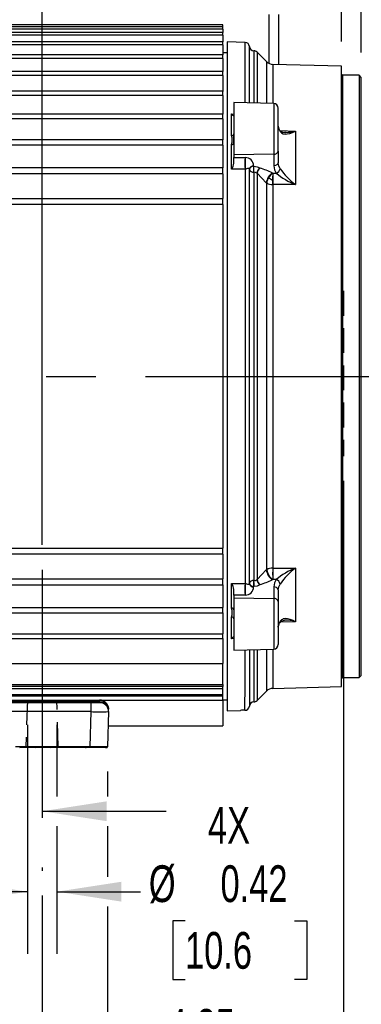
# Model space of a CAD drawing. Header units: inches. Extents: x 0 to 77, y 0 to 59.5.
# Tile 4 of 18: x 22.1 to 26.9, y 12 to 25.9. Entities that reach past the tile are written whole.
import ezdxf

# ---------------------------------------------------------------- set-up
doc = ezdxf.new("R2010")
doc.units = ezdxf.units.IN
doc.header["$LTSCALE"] = 7
doc.header["$MEASUREMENT"] = 0
doc.linetypes.add('CENTERX2', pattern=[0.8, 0.5, -0.1, 0.1, -0.1])
doc.linetypes.add('HIDDEN', pattern=[0.075, 0.05, -0.025])
doc.layers.add('CENTER', color=40, linetype='CENTERX2')
doc.layers.add('HIDDEN', color=102, linetype='HIDDEN')
doc.layers.add('DIMENSIONS', color=140, linetype='Continuous', lineweight=25)
doc.styles.add('SLDTEXTSTYLE0', font='TXT', dxfattribs={"width": 0.7})
doc.dimstyles.new('SLDDIMSTYLE1', dxfattribs={"dimtxt": 0.518519, "dimasz": 0.91, "dimexe": 0, "dimexo": 0.0625, "dimgap": 0.12963, "dimtad": 0, "dimtih": 1, "dimtoh": 1, "dimrnd": 1e-09, "dimzin": 12, "dimdsep": 46, "dimtxsty": 'SLDTEXTSTYLE0', "dimsah": 1, "dimcen": 0.09, "dimadec": 0, "dimazin": 3, "dimtfac": 1, "dimtmove": 0, "dimatfit": 0, "dimfxl": 0, "dimfrac": 2, "dimtolj": 1, "dimtzin": 12, "dimarcsym": 0})
doc.dimstyles.new('SLDDIMSTYLE11', dxfattribs={"dimtxt": 0.518519, "dimasz": 0.91, "dimexe": 0, "dimexo": 0.0625, "dimgap": 0.12963, "dimtad": 0, "dimtih": 1, "dimtoh": 1, "dimrnd": 1e-09, "dimzin": 4, "dimdsep": 46, "dimtxsty": 'SLDTEXTSTYLE0', "dimsah": 1, "dimcen": 0.09, "dimadec": 0, "dimazin": 1, "dimtfac": 1, "dimtmove": 0, "dimatfit": 0, "dimfxl": 0, "dimfrac": 2, "dimtolj": 1, "dimtzin": 12, "dimarcsym": 0})
doc.dimstyles.new('SLDDIMSTYLE3', dxfattribs={"dimtxt": 0.518519, "dimasz": 0.91, "dimexe": 0, "dimexo": 0.0625, "dimgap": 0.12963, "dimtad": 0, "dimtih": 1, "dimtoh": 1, "dimrnd": 1e-09, "dimzin": 12, "dimdsep": 46, "dimtxsty": 'SLDTEXTSTYLE0', "dimsah": 1, "dimcen": 0.09, "dimadec": 0, "dimazin": 3, "dimtfac": 1, "dimtofl": 0, "dimtmove": 0, "dimatfit": 3, "dimfxl": 0, "dimfrac": 2, "dimtolj": 1, "dimtzin": 12, "dimarcsym": 0})
doc.dimstyles.new('SLDDIMSTYLE6', dxfattribs={"dimtxt": 0.518519, "dimasz": 0.91, "dimexe": 0, "dimexo": 0.0625, "dimgap": 0.12963, "dimtad": 0, "dimtih": 1, "dimtoh": 1, "dimrnd": 1e-09, "dimdsep": 46, "dimtxsty": 'SLDTEXTSTYLE0', "dimsah": 1, "dimcen": 0.09, "dimadec": 0, "dimazin": 2, "dimtfac": 1, "dimtmove": 0, "dimatfit": 0, "dimfxl": 0, "dimfrac": 2, "dimtolj": 1, "dimtzin": 12, "dimarcsym": 0})
doc.dimstyles.new('SLDDIMSTYLE7', dxfattribs={"dimtxt": 0.518519, "dimasz": 0.91, "dimexe": 0, "dimexo": 0.0625, "dimgap": 0.12963, "dimtad": 0, "dimtih": 1, "dimtoh": 1, "dimrnd": 1e-09, "dimzin": 4, "dimdsep": 46, "dimtxsty": 'SLDTEXTSTYLE0', "dimsah": 1, "dimcen": 0.09, "dimadec": 0, "dimazin": 1, "dimtfac": 1, "dimtofl": 0, "dimtmove": 0, "dimatfit": 3, "dimfxl": 0, "dimfrac": 2, "dimtolj": 1, "dimtzin": 12, "dimarcsym": 0})

# ---------------------------------------------------------------- blocks, each defined once
blk = doc.blocks.new('_D_18')
at = {"layer": 'DIMENSIONS'}
for p, q in [((22.179, 15.927), (22.179, 12.699)), ((22.595, 15.927), (22.595, 14.919)), ((22.595, 14.499), (22.595, 12.699)), ((22.179, 13.574), (20.429, 13.574)), ((22.595, 13.574), (23.775, 13.574)), ((24.402, 13.161), (24.228, 13.161)), ((24.228, 13.161), (24.228, 12.337)), ((25.943, 13.161), (26.118, 13.161)), ((26.118, 13.161), (26.118, 12.337)), ((24.228, 12.337), (24.402, 12.337)), ((26.118, 12.337), (25.943, 12.337))]:
    blk.add_line(p, q, dxfattribs=at)
for points in [[(22.179, 13.574), (21.269, 13.714), (21.269, 13.434)], [(22.595, 13.574), (23.505, 13.434), (23.505, 13.714)]]:
    blk.add_solid(points, dxfattribs=at)
at = {"layer": 'DIMENSIONS', "char_height": 0.5185, "attachment_point": 1, "style": 'SLDTEXTSTYLE0'}
for s, insert in [('4X', (24.725, 14.77)), ('%%c', (23.891, 13.946)), ('0.42', (24.902, 13.946)), ('10.6', (24.402, 13.005))]:
    blk.add_mtext(s, dxfattribs=dict(at, insert=insert))
blk = doc.blocks.new('_D_19')
at = {"layer": 'DIMENSIONS'}
for p, q in [((26.637, 19.369), (26.637, 10.26)), ((22.387, 13.518), (22.387, 10.26)), ((22.387, 11.135), (20.637, 11.135)), ((23.943, 11.133), (23.769, 11.133)), ((23.769, 11.133), (23.769, 10.309)), ((25.916, 11.133), (26.09, 11.133)), ((26.09, 11.133), (26.09, 10.309)), ((26.637, 11.135), (28.387, 11.135)), ((23.769, 10.309), (23.943, 10.309)), ((26.09, 10.309), (25.916, 10.309))]:
    blk.add_line(p, q, dxfattribs=at)
for points in [[(22.387, 11.135), (21.477, 11.275), (21.477, 10.995)], [(26.637, 11.135), (27.547, 10.995), (27.547, 11.275)]]:
    blk.add_solid(points, dxfattribs=at)
at = {"layer": 'DIMENSIONS', "char_height": 0.5185, "attachment_point": 1, "style": 'SLDTEXTSTYLE0'}
for s, insert in [('4.25', (24.159, 11.918)), ('108.0', (23.943, 10.977))]:
    blk.add_mtext(s, dxfattribs=dict(at, insert=insert))
blk = doc.blocks.new('_D_20')
at = {"layer": 'DIMENSIONS'}
for p, q in [((15.484, 24.068), (15.484, 29.285)), ((22.387, 18.466), (22.387, 29.285)), ((15.484, 28.41), (17.753, 28.41)), ((18.455, 28.409), (18.281, 28.409)), ((18.281, 28.409), (18.281, 27.584)), ((20.428, 28.409), (20.602, 28.409)), ((20.602, 28.409), (20.602, 27.584)), ((22.387, 28.41), (21.13, 28.41)), ((18.281, 27.584), (18.455, 27.584)), ((20.602, 27.584), (20.428, 27.584))]:
    blk.add_line(p, q, dxfattribs=at)
for points in [[(15.484, 28.41), (16.394, 28.27), (16.394, 28.55)], [(22.387, 28.41), (21.477, 28.55), (21.477, 28.27)]]:
    blk.add_solid(points, dxfattribs=at)
at = {"layer": 'DIMENSIONS', "char_height": 0.5185, "attachment_point": 1, "style": 'SLDTEXTSTYLE0'}
for s, insert in [('6.90', (18.671, 29.193)), ('175.3', (18.455, 28.253))]:
    blk.add_mtext(s, dxfattribs=dict(at, insert=insert))
blk = doc.blocks.new('_D_21')
at = {"layer": 'DIMENSIONS'}
for p, q in [((16.887, 14.709), (15.137, 14.709)), ((18.651, 14.708), (18.476, 14.708)), ((18.476, 14.708), (18.476, 13.884)), ((20.623, 14.708), (20.797, 14.708)), ((20.797, 14.708), (20.797, 13.884)), ((22.387, 14.709), (24.137, 14.709)), ((18.476, 13.884), (18.651, 13.884)), ((20.797, 13.884), (20.623, 13.884))]:
    blk.add_line(p, q, dxfattribs=at)
for points in [[(16.887, 14.709), (15.977, 14.849), (15.977, 14.569)], [(22.387, 14.709), (23.297, 14.569), (23.297, 14.849)]]:
    blk.add_solid(points, dxfattribs=at)
at = {"layer": 'DIMENSIONS', "char_height": 0.5185, "attachment_point": 1, "style": 'SLDTEXTSTYLE0'}
for s, insert in [('5.50', (18.866, 15.493)), ('139.7', (18.651, 14.552))]:
    blk.add_mtext(s, dxfattribs=dict(at, insert=insert))
blk = doc.blocks.new('_D_22')
at = {"layer": 'DIMENSIONS'}
for p, q in [((27.601, 28.62), (27.601, 31.532)), ((30.011, 28.62), (30.011, 31.532)), ((27.601, 30.657), (25.851, 30.657)), ((28.036, 30.656), (27.862, 30.656)), ((27.862, 30.656), (27.862, 29.831)), ((29.577, 30.656), (29.751, 30.656)), ((29.751, 30.656), (29.751, 29.831)), ((30.011, 30.657), (31.761, 30.657)), ((27.862, 29.831), (28.036, 29.831)), ((29.751, 29.831), (29.577, 29.831)), ((27.601, 25.306), (27.601, 28.2)), ((30.011, 25.306), (30.011, 28.2)), ((27.601, 22.021), (27.601, 24.886)), ((30.011, 22.021), (30.011, 24.886))]:
    blk.add_line(p, q, dxfattribs=at)
for points in [[(27.601, 30.657), (26.691, 30.797), (26.691, 30.517)], [(30.011, 30.657), (30.921, 30.517), (30.921, 30.797)]]:
    blk.add_solid(points, dxfattribs=at)
at = {"layer": 'DIMENSIONS', "char_height": 0.5185, "attachment_point": 1, "style": 'SLDTEXTSTYLE0'}
for s, insert in [('2.41', (28.036, 31.441)), ('61.2', (28.036, 30.5))]:
    blk.add_mtext(s, dxfattribs=dict(at, insert=insert))
blk = doc.blocks.new('_D_23')
at = {"layer": 'DIMENSIONS'}
for p, q in [((26.607, 25.573), (26.607, 29.285)), ((26.887, 25.415), (26.887, 29.285)), ((26.607, 28.41), (24.857, 28.41)), ((26.887, 28.41), (30.115, 28.41)), ((30.818, 28.409), (30.644, 28.409)), ((30.644, 28.409), (30.644, 27.584)), ((31.928, 28.409), (32.102, 28.409)), ((32.102, 28.409), (32.102, 27.584)), ((30.644, 27.584), (30.818, 27.584)), ((32.102, 27.584), (31.928, 27.584))]:
    blk.add_line(p, q, dxfattribs=at)
for points in [[(26.607, 28.41), (25.697, 28.55), (25.697, 28.27)], [(26.887, 28.41), (27.797, 28.27), (27.797, 28.55)]]:
    blk.add_solid(points, dxfattribs=at)
at = {"layer": 'DIMENSIONS', "char_height": 0.5185, "attachment_point": 1, "style": 'SLDTEXTSTYLE0'}
for s, insert in [('0.28', (30.602, 29.193)), ('7.1', (30.818, 28.253))]:
    blk.add_mtext(s, dxfattribs=dict(at, insert=insert))
blk = doc.blocks.new('_D_24')
at = {"layer": 'DIMENSIONS'}
for p, q in [((26.887, 30.867), (26.887, 33.396)), ((30.011, 28.62), (30.011, 33.396)), ((26.887, 32.521), (25.137, 32.521)), ((27.679, 32.52), (27.504, 32.52)), ((27.504, 32.52), (27.504, 31.696)), ((29.22, 32.52), (29.394, 32.52)), ((29.394, 32.52), (29.394, 31.696)), ((30.011, 32.521), (31.761, 32.521)), ((27.504, 31.696), (27.679, 31.696)), ((29.394, 31.696), (29.22, 31.696)), ((26.887, 25.415), (26.887, 30.447)), ((30.011, 25.306), (30.011, 28.2)), ((30.011, 22.021), (30.011, 24.886))]:
    blk.add_line(p, q, dxfattribs=at)
for points in [[(26.887, 32.521), (25.977, 32.661), (25.977, 32.381)], [(30.011, 32.521), (30.921, 32.381), (30.921, 32.661)]]:
    blk.add_solid(points, dxfattribs=at)
at = {"layer": 'DIMENSIONS', "char_height": 0.5185, "attachment_point": 1, "style": 'SLDTEXTSTYLE0'}
for s, insert in [('3.12', (27.679, 33.305)), ('79.4', (27.679, 32.364))]:
    blk.add_mtext(s, dxfattribs=dict(at, insert=insert))
blk = doc.blocks.new('_D_25')
at = {"layer": 'DIMENSIONS'}
for p, q in [((30.011, 19.839), (30.011, 16.806)), ((7.806, 18.346), (7.806, 6.952)), ((30.011, 16.386), (30.011, 6.952)), ((7.806, 7.827), (17.22, 7.827)), ((17.922, 7.826), (17.748, 7.826)), ((17.748, 7.826), (17.748, 7.002)), ((19.895, 7.826), (20.069, 7.826)), ((20.069, 7.826), (20.069, 7.002)), ((30.011, 7.827), (20.598, 7.827)), ((17.748, 7.002), (17.922, 7.002)), ((20.069, 7.002), (19.895, 7.002))]:
    blk.add_line(p, q, dxfattribs=at)
for points in [[(7.806, 7.827), (8.716, 7.687), (8.716, 7.967)], [(30.011, 7.827), (29.101, 7.967), (29.101, 7.687)]]:
    blk.add_solid(points, dxfattribs=at)
at = {"layer": 'DIMENSIONS', "char_height": 0.5185, "attachment_point": 1, "style": 'SLDTEXTSTYLE0'}
for s, insert in [('22.21', (17.922, 8.611)), ('564.0', (17.922, 7.67))]:
    blk.add_mtext(s, dxfattribs=dict(at, insert=insert))
blk = doc.blocks.new('_D_26')
at = {"layer": 'DIMENSIONS'}
for p, q in [((27.206, 25.096), (33.029, 25.096)), ((32.154, 25.096), (32.154, 21.786)), ((31.168, 20.846), (30.993, 20.846)), ((30.993, 20.846), (30.993, 20.021)), ((33.14, 20.846), (33.314, 20.846)), ((33.314, 20.846), (33.314, 20.021)), ((30.993, 20.021), (31.168, 20.021)), ((33.314, 20.021), (33.14, 20.021)), ((32.154, 16.596), (32.154, 19.905)), ((27.206, 16.596), (33.029, 16.596))]:
    blk.add_line(p, q, dxfattribs=at)
for points in [[(32.154, 25.096), (32.014, 24.186), (32.294, 24.186)], [(32.154, 16.596), (32.294, 17.506), (32.014, 17.506)]]:
    blk.add_solid(points, dxfattribs=at)
at = {"layer": 'DIMENSIONS', "char_height": 0.5185, "attachment_point": 1, "style": 'SLDTEXTSTYLE0'}
for s, insert in [('%%c', (30.992, 21.63)), ('8.50', (31.775, 21.63)), ('215.9', (31.168, 20.69))]:
    blk.add_mtext(s, dxfattribs=dict(at, insert=insert))
blk = doc.blocks.new('_D_27')
at = {"layer": 'DIMENSIONS'}
for p, q in [((15.965, 15.26), (15.965, 14.919)), ((23.309, 15.268), (23.309, 14.919)), ((15.965, 14.499), (15.965, 9.112)), ((23.309, 14.499), (23.309, 13.784)), ((23.309, 13.364), (23.309, 9.112)), ((15.965, 9.987), (17.948, 9.987)), ((18.651, 9.986), (18.477, 9.986)), ((18.477, 9.986), (18.477, 9.162)), ((20.623, 9.986), (20.797, 9.986)), ((20.797, 9.986), (20.797, 9.162)), ((23.309, 9.987), (21.326, 9.987)), ((18.477, 9.162), (18.651, 9.162)), ((20.797, 9.162), (20.623, 9.162))]:
    blk.add_line(p, q, dxfattribs=at)
for points in [[(15.965, 9.987), (16.875, 9.847), (16.875, 10.127)], [(23.309, 9.987), (22.399, 10.127), (22.399, 9.847)]]:
    blk.add_solid(points, dxfattribs=at)
at = {"layer": 'DIMENSIONS', "char_height": 0.5185, "attachment_point": 1, "style": 'SLDTEXTSTYLE0'}
for s, insert in [('7.34', (18.866, 10.771)), ('186.5', (18.651, 9.83))]:
    blk.add_mtext(s, dxfattribs=dict(at, insert=insert))
blk = doc.blocks.new('_D_28')
at = {"layer": 'DIMENSIONS'}
for p, q in [((11.996, 30.867), (11.996, 33.396)), ((26.887, 30.867), (26.887, 33.396)), ((11.996, 32.521), (17.753, 32.521)), ((18.455, 32.52), (18.281, 32.52)), ((18.281, 32.52), (18.281, 31.696)), ((20.428, 32.52), (20.602, 32.52)), ((20.602, 32.52), (20.602, 31.696)), ((26.887, 32.521), (21.13, 32.521)), ((18.281, 31.696), (18.455, 31.696)), ((20.602, 31.696), (20.428, 31.696)), ((11.996, 24.449), (11.996, 30.447)), ((26.887, 25.415), (26.887, 30.447))]:
    blk.add_line(p, q, dxfattribs=at)
for points in [[(11.996, 32.521), (12.906, 32.381), (12.906, 32.661)], [(26.887, 32.521), (25.977, 32.661), (25.977, 32.381)]]:
    blk.add_solid(points, dxfattribs=at)
at = {"layer": 'DIMENSIONS', "char_height": 0.5185, "attachment_point": 1, "style": 'SLDTEXTSTYLE0'}
for s, insert in [('14.89', (18.455, 33.305)), ('378.2', (18.455, 32.364))]:
    blk.add_mtext(s, dxfattribs=dict(at, insert=insert))

msp = doc.modelspace()

# ---------------------------------------------------------------- linework, layer by layer
for p, q in [((25.589967, 25.259102), (25.589967, 25.951081)), ((25.724467, 25.24582), (25.724467, 25.951081)), ((24.932967, 25.805695), (14.340967, 25.805695)), ((24.932967, 25.778852), (14.340967, 25.778852)), ((24.932967, 25.74633), (14.340967, 25.74633)), ((24.932967, 25.778597), (24.932967, 25.805695)), ((24.932967, 25.74633), (24.932967, 25.778852)), ((24.932967, 25.74633), (24.932967, 25.698618)), ((24.932967, 25.698618), (14.340967, 25.698618)), ((24.932967, 25.66037), (14.340967, 25.66037)), ((24.932967, 25.565872), (14.340967, 25.565872)), ((24.932967, 25.66037), (24.932967, 25.698618)), ((24.932967, 25.66037), (24.932967, 25.565872)), ((24.932967, 25.521659), (24.932967, 25.565872)), ((25.248407, 25.558085), (24.995967, 25.564695)), ((24.995967, 25.564695), (24.995967, 20.845695)), ((24.932967, 25.521659), (14.340967, 25.521659)), ((24.932967, 25.521659), (24.932967, 25.382068)), ((25.308967, 24.703186), (25.308967, 25.498909)), ((25.371853, 25.439695), (25.371853, 24.701539)), ((24.932967, 25.382068), (14.340967, 25.382068)), ((24.932967, 25.331718), (14.340967, 25.331718)), ((24.995967, 25.411195), (24.932967, 25.411195)), ((24.932967, 25.331718), (24.932967, 25.382068)), ((24.932967, 25.331718), (24.932967, 25.14922)), ((25.552993, 25.284651), (25.4164, 25.421243)), ((25.4164, 25.421243), (25.4164, 24.700372)), ((24.932967, 25.14922), (14.340967, 25.14922)), ((24.932967, 25.092626), (24.932967, 25.14922)), ((25.552993, 24.696796), (25.552993, 25.284651)), ((26.606967, 25.222711), (25.638109, 25.248082)), ((25.638109, 25.248082), (25.638109, 24.694567)), ((26.606967, 20.845695), (26.606967, 25.222711)), ((24.932967, 25.092626), (14.340967, 25.092626)), ((24.932967, 25.092626), (24.932967, 24.865988)), ((26.855967, 25.095695), (26.622967, 25.095695)), ((26.622967, 25.095695), (26.622967, 20.845695)), ((26.886967, 25.064695), (26.855967, 25.095695)), ((26.855967, 25.095695), (26.855967, 20.845695)), ((26.886967, 16.626695), (26.886967, 25.064695)), ((24.932967, 24.869878), (14.340967, 24.869878)), ((24.932967, 24.807005), (24.932967, 24.869878)), ((24.932967, 24.807005), (14.340967, 24.807005)), ((24.932967, 24.807005), (24.932967, 24.545129)), ((25.653616, 24.694161), (25.089967, 24.70892)), ((25.089967, 24.70892), (25.089967, 24.27092)), ((25.653616, 24.694161), (25.653616, 23.979581)), ((25.714967, 24.022932), (25.714967, 24.631151)), ((24.932967, 24.547105), (14.340967, 24.547105)), ((24.932967, 24.477983), (14.340967, 24.477983)), ((24.932967, 24.477983), (24.932967, 24.547105)), ((24.932967, 24.477983), (24.932967, 24.183738)), ((25.058155, 24.243737), (25.058155, 24.547737)), ((25.058155, 24.547737), (25.089967, 24.546648)), ((25.737435, 24.315576), (25.72011, 24.34856)), ((25.738453, 24.315161), (25.958422, 24.307652)), ((24.932967, 24.184435), (14.340967, 24.184435)), ((24.932967, 24.109164), (24.932967, 24.184435)), ((25.089967, 24.27092), (25.089967, 23.969421)), ((25.089967, 24.13933), (25.089967, 24.26606)), ((25.958422, 24.307652), (25.958422, 23.551629)), ((24.932967, 24.109164), (14.340967, 24.109164)), ((24.932967, 24.109164), (24.932967, 23.785774)), ((25.058155, 23.769473), (25.058155, 24.117835)), ((25.653616, 23.979581), (25.089967, 23.969421)), ((25.089967, 23.969421), (25.089967, 23.932985)), ((25.089967, 23.932985), (25.24773, 23.933232)), ((25.089967, 23.853532), (25.089967, 23.932985)), ((25.24773, 23.933232), (25.251489, 23.93321)), ((25.653616, 23.979581), (25.653616, 23.817068)), ((25.714967, 24.022932), (25.714967, 23.86042)), ((24.932967, 23.785843), (14.340967, 23.785843)), ((24.932967, 23.70459), (24.932967, 23.785843)), ((25.248108, 23.769683), (25.058155, 23.769473)), ((25.308967, 17.927198), (25.308967, 23.764192)), ((25.369195, 23.817243), (25.370204, 23.809916)), ((25.370204, 23.809916), (25.372152, 23.809946)), ((25.455383, 23.787405), (25.459354, 23.784775)), ((25.714967, 23.86042), (25.712884, 23.853088)), ((25.715386, 23.849604), (25.713925, 23.853075)), ((25.716113, 23.853178), (25.714967, 23.86042)), ((24.932967, 23.70459), (14.340967, 23.70459)), ((24.932967, 23.70459), (24.932967, 23.355598)), ((25.4164, 23.713412), (25.4164, 17.977978)), ((25.631919, 23.718473), (25.638109, 23.714062)), ((25.638109, 23.714062), (25.640585, 23.714066)), ((25.640585, 23.714066), (25.687691, 23.714145)), ((25.552993, 23.573726), (25.546803, 23.578126)), ((25.552993, 18.117664), (25.552993, 23.573726)), ((25.640585, 23.551255), (25.638109, 23.551252)), ((25.638109, 23.551252), (25.638109, 18.140138)), ((25.958422, 23.551629), (25.640585, 23.551255)), ((14.340967, 23.355598), (24.932967, 23.355598)), ((24.932967, 23.268694), (24.932967, 23.355598)), ((24.932967, 23.268694), (14.340967, 23.268694)), ((24.932967, 23.268694), (24.932967, 18.422696)), ((24.995967, 20.845695), (24.995967, 16.127631)), ((26.606967, 16.468679), (26.606967, 20.845695)), ((26.622967, 20.845695), (26.622967, 16.595695)), ((26.855967, 20.845695), (26.855967, 16.595695)), ((14.340967, 18.422696), (24.932967, 18.422696)), ((24.932967, 18.335792), (24.932967, 18.422696)), ((24.932967, 18.335792), (14.340967, 18.335792)), ((24.932967, 18.335792), (24.932967, 17.9868)), ((25.546803, 18.113264), (25.552993, 18.117664)), ((25.638109, 18.140138), (25.640585, 18.140135)), ((25.640585, 18.140132), (25.958415, 18.139758)), ((25.958422, 18.139761), (25.958422, 17.383738)), ((14.340967, 17.9868), (24.932967, 17.9868)), ((24.932967, 17.905547), (24.932967, 17.9868)), ((25.638109, 17.977329), (25.631919, 17.972917)), ((25.640585, 17.977324), (25.638109, 17.977329)), ((25.687691, 17.977245), (25.640585, 17.977324)), ((14.340967, 17.905547), (24.932967, 17.905547)), ((24.932967, 17.905616), (24.932967, 17.582226)), ((25.058155, 17.921917), (25.248108, 17.921707)), ((25.058155, 17.573555), (25.058155, 17.921917)), ((25.089967, 17.758405), (25.089967, 17.837858)), ((25.370204, 17.881474), (25.369195, 17.874147)), ((25.372152, 17.881444), (25.370204, 17.881474)), ((25.459354, 17.906615), (25.455383, 17.903985)), ((25.653616, 17.874322), (25.653616, 17.711809)), ((25.714967, 17.83097), (25.714967, 17.668458)), ((25.24773, 17.758158), (25.089967, 17.758405)), ((25.089967, 17.758405), (25.089967, 17.721969)), ((25.089967, 17.721969), (25.653616, 17.711809)), ((25.089967, 17.721969), (25.089967, 17.42047)), ((25.251489, 17.75818), (25.24773, 17.758158)), ((25.653616, 17.711809), (25.653616, 16.997229)), ((25.714967, 17.668458), (25.714967, 17.060239)), ((14.340967, 17.582226), (24.932967, 17.582226)), ((14.340967, 17.506955), (24.932967, 17.506955)), ((24.932967, 17.506955), (24.932967, 17.582226)), ((24.932967, 17.507653), (24.932967, 17.213407)), ((25.058155, 17.143653), (25.058155, 17.447653)), ((25.089967, 17.42047), (25.089967, 16.98247)), ((25.720094, 17.34274), (25.737478, 17.375875)), ((25.958422, 17.383738), (25.738583, 17.376234)), ((25.713999, 17.30488), (25.716198, 17.320421)), ((14.340967, 17.213407), (24.932967, 17.213407)), ((14.340967, 17.144285), (24.932967, 17.144285)), ((24.932967, 17.144285), (24.932967, 17.213407)), ((24.932967, 17.146261), (24.932967, 16.792462)), ((25.089967, 17.144743), (25.058155, 17.143653)), ((25.089967, 16.98247), (25.653616, 16.997229)), ((25.308967, 16.988204), (25.308967, 16.192481)), ((25.371853, 16.989851), (25.371853, 16.251695)), ((25.4164, 16.991018), (25.4164, 16.270147)), ((25.552993, 16.406739), (25.552993, 16.994595)), ((25.638109, 16.996823), (25.638109, 16.443308)), ((14.340967, 16.792462), (24.932967, 16.792462)), ((24.932967, 16.499695), (24.932967, 16.792462)), ((26.622967, 16.595695), (26.855967, 16.595695)), ((26.855967, 16.595695), (26.886967, 16.626695)), ((14.340967, 16.499695), (24.932967, 16.499695)), ((24.932967, 16.468695), (14.340967, 16.468695)), ((24.932967, 16.437695), (14.340967, 16.437695)), ((24.932967, 16.499695), (24.932967, 16.468695)), ((24.932967, 16.437695), (24.932967, 16.468695)), ((24.932967, 16.356536), (24.932967, 16.437695)), ((25.4164, 16.270147), (25.552993, 16.406739)), ((25.638109, 16.443308), (26.606967, 16.468679)), ((14.340967, 16.356536), (24.932967, 16.356536)), ((24.932967, 16.334615), (14.340967, 16.334615)), ((16.079173, 16.276695), (23.197541, 16.276695)), ((16.079173, 16.259695), (23.197541, 16.259695)), ((23.197541, 16.259695), (23.197541, 16.276695)), ((23.197541, 16.276695), (24.932967, 16.276695)), ((24.932967, 16.334615), (24.932967, 16.356536)), ((24.932967, 16.276695), (24.932967, 16.334615)), ((24.932967, 16.280195), (24.995967, 16.280195)), ((24.932967, 16.276695), (24.932967, 15.912538)), ((16.20502, 16.242695), (23.071693, 16.242695)), ((23.071693, 16.242695), (23.071693, 16.238312)), ((23.19665, 16.242695), (23.071693, 16.242695)), ((23.071693, 16.238312), (23.071693, 16.117695)), ((23.071693, 16.114423), (23.071693, 16.117695)), ((23.287078, 16.238919), (23.280165, 16.232183)), ((23.320569, 16.167743), (23.322498, 16.148423)), ((23.32165, 16.117695), (23.321608, 16.114423)), ((24.995967, 16.127631), (25.184616, 16.132476)), ((25.246081, 16.133349), (25.245967, 16.133314)), ((25.246083, 16.133304), (25.245967, 16.133314)), ((23.071693, 16.114423), (16.20502, 16.114423)), ((23.071693, 16.114423), (23.058686, 15.617695)), ((23.321608, 16.114423), (23.3086, 15.617695)), ((23.316321, 15.912538), (24.932967, 15.912538)), ((23.058686, 15.617695), (22.012857, 15.617695)), ((22.0703, 15.609695), (22.095212, 15.617695)), ((22.18256, 15.609695), (22.0703, 15.609695)), ((22.18256, 15.609695), (22.180652, 15.617695)), ((22.28447, 15.609695), (22.18256, 15.609695)), ((22.28447, 15.609695), (22.299766, 15.617695)), ((22.503471, 15.609695), (22.28447, 15.609695)), ((22.485928, 15.617695), (22.503471, 15.609695)), ((22.503471, 15.609695), (22.505385, 15.609695)), ((22.554381, 15.617695), (22.505385, 15.609697)), ((23.000261, 15.609695), (22.505385, 15.609695)), ((23.000261, 15.609697), (22.951266, 15.617695)), ((23.000261, 15.609695), (23.002158, 15.609695)), ((23.002158, 15.609695), (23.01917, 15.617695)), ((23.055734, 15.609695), (23.002158, 15.609695)), ((23.055735, 15.617695), (23.055734, 15.609695)), ((23.133873, 15.609695), (23.055734, 15.609695)), ((23.3086, 15.617695), (23.058686, 15.617695)), ((23.281282, 15.609695), (23.133872, 15.609695)), ((23.281283, 15.609695), (23.30582, 15.609695)), ((23.30582, 15.609695), (23.306029, 15.617695))]:
    msp.add_line(p, q)
at = {"color": 179, "linetype": 'Continuous', "lineweight": 18}
msp.add_line((16.079173, 16.276695), (23.197541, 16.276695), dxfattribs=at)
at = {"flags": 128}
for points in [[(25.248081, 24.70478), (25.24807, 24.77267), (25.248038, 24.976633), (25.24801, 25.151693), (25.247988, 25.296626), (25.24797, 25.410416), (25.247958, 25.492269), (25.24795, 25.541611), (25.247948, 25.558097), (25.247948, 25.558097)], [(25.714967, 24.378026), (25.721858, 24.338546), (25.742183, 24.300927)], [(25.736954, 24.315772), (25.737716, 24.315143), (25.742187, 24.300928)], [(25.742183, 24.300927), (25.761471, 24.281892), (25.786719, 24.269495), (25.81137, 24.264917), (25.840678, 24.265578), (25.877258, 24.272979), (25.917719, 24.287521), (25.958422, 24.307652)], [(25.828849, 24.286832), (25.818557, 24.286245), (25.805254, 24.286835)], [(25.248107, 23.769682), (25.248019, 23.439319), (25.247942, 23.092941), (25.247877, 22.733604), (25.247824, 22.364326), (25.247783, 21.98807), (25.247753, 21.607715), (25.247735, 21.226038), (25.24773, 20.845695)], [(25.308462, 23.768368), (25.307171, 23.773119), (25.305027, 23.776655), (25.299362, 23.779662), (25.284539, 23.777934), (25.267169, 23.772708), (25.257258, 23.770477), (25.248107, 23.769682)], [(25.308967, 23.764192), (25.308765, 23.766283), (25.308462, 23.768368)], [(25.370782, 23.767877), (25.37034, 23.790692), (25.370204, 23.809916)], [(25.370782, 23.767877), (25.372077, 23.790546), (25.372152, 23.809946)], [(25.371853, 23.727063), (25.371302, 23.745534), (25.370782, 23.767877)], [(25.372152, 23.809946), (25.416793, 23.80434), (25.455383, 23.787405)], [(25.712884, 23.853088), (25.710327, 23.844087), (25.697094, 23.83016), (25.677214, 23.820688), (25.653616, 23.817068)], [(25.653616, 23.817068), (25.664063, 23.758759), (25.687691, 23.714145)], [(25.742183, 23.775985), (25.721858, 23.816871), (25.716113, 23.853178)], [(25.371853, 23.727063), (25.371853, 23.413865), (25.371853, 23.082234), (25.371853, 22.734551), (25.371853, 22.373311), (25.371853, 22.001107), (25.371853, 21.62061), (25.371853, 21.234552), (25.371853, 20.845702), (25.371853, 20.456852), (25.371853, 20.070793), (25.371853, 19.690296), (25.371853, 19.318092), (25.371853, 18.956852), (25.371853, 18.609168), (25.371853, 18.277537), (25.371853, 17.964338)], [(25.414442, 23.714954), (25.39472, 23.724404), (25.371853, 23.727063)], [(25.4164, 23.713412), (25.415434, 23.714204), (25.414442, 23.714954)], [(25.546803, 23.578126), (25.483207, 23.643434), (25.4164, 23.713412)], [(25.580254, 23.64918), (25.607322, 23.630786), (25.637108, 23.612174)], [(25.24773, 20.845695), (25.247735, 20.46527), (25.247753, 20.083536), (25.247783, 19.703149), (25.247824, 19.326885), (25.247877, 18.957624), (25.247942, 18.598324), (25.248019, 18.252002), (25.248107, 17.921708)], [(25.4164, 17.977978), (25.482839, 18.047514), (25.546803, 18.113264)], [(25.248107, 17.921708), (25.257257, 17.920912), (25.267169, 17.918682), (25.284539, 17.913456), (25.299362, 17.911728), (25.305027, 17.914736), (25.307171, 17.91827), (25.308462, 17.923022)], [(25.308462, 17.923022), (25.308765, 17.925107), (25.308967, 17.927198)], [(25.37102, 17.934467), (25.371435, 17.950746), (25.371853, 17.964338)], [(25.371853, 17.964338), (25.394517, 17.966944), (25.414442, 17.976436)], [(25.414442, 17.976436), (25.415434, 17.977186), (25.4164, 17.977978)], [(25.637065, 18.057263), (25.637335, 18.014231), (25.638109, 17.977329)], [(25.687691, 17.977245), (25.664059, 17.932622), (25.653616, 17.874322)], [(25.455383, 17.903985), (25.416793, 17.88705), (25.372152, 17.881444)], [(25.714967, 17.83097), (25.721858, 17.874519), (25.742183, 17.915405)], [(25.742183, 17.390463), (25.721858, 17.352844), (25.714967, 17.313363)], [(25.736577, 17.374629), (25.76453, 17.396999), (25.80569, 17.404972)], [(25.742184, 17.390463), (25.737713, 17.376247), (25.73701, 17.375668)], [(25.958422, 17.383738), (25.924385, 17.400924), (25.884714, 17.416183), (25.847002, 17.424994), (25.820797, 17.426888), (25.801465, 17.425323), (25.787285, 17.422069), (25.773766, 17.416783), (25.761784, 17.409724), (25.742183, 17.390463)], [(23.197541, 16.259695), (23.196873, 16.246918), (23.19665, 16.242695)], [(23.197541, 16.259695), (23.242047, 16.252339), (23.280165, 16.232183)], [(23.219444, 16.240599), (23.208062, 16.2406), (23.175675, 16.240601), (23.127272, 16.240601), (23.070302, 16.240602)]]:
    msp.add_lwpolyline(points, dxfattribs=at)
for centre, radius, start, end in [((25.24608, 25.495124), 0.063, 3.4448501, 88.3292468), ((25.371853, 25.502695), 0.063, 183.4448496, 270.0004517), ((25.371853, 25.376695), 0.063, 45, 89.9995483), ((25.641381, 25.373039), 0.125, 225, 268.5), ((26.622967, 25.111695), 0.016, 180, 270), ((25.651967, 24.631182), 0.063, 359.999892, 88.5), ((25.113099, 24.57845), 0.062945, 209.2043207, 248.4384915), ((25.804611, 24.374092), 0.088972, 220.1647686, 285.7937829), ((25.062469, 24.271418), 0.028015, 261.1428034, 348.9726442), ((24.856481, 24.180786), 0.21127, 342.6646439, 17.335356), ((25.811011, 24.811441), 0.524913, 271.9474487, 286.3097572), ((25.062745, 24.145329), 0.027874, 260.5214338, 347.5704003), ((28.024203, 23.857873), 2.777496, 178.4452743, 181.8195628), ((29.232295, 23.769105), 3.984188, 177.6393711, 179.9916966), ((25.251315, 23.815314), 0.117895, 0.9375122, 89.9156243), ((25.660766, 24.034549), 0.055431, 262.5883989, 347.9028335), ((24.926949, 23.867176), 0.163588, 323.3267055, 355.2155374), ((25.369455, 23.754749), 0.062495, 90.2388701, 167.413198), ((25.366217, 23.751387), 0.058665, 86.103548, 167.3926334), ((25.363058, 23.783989), 0.057601, 200.1019086, 278.7821304), ((25.527363, 23.698938), 0.114051, 129.1331123, 171.9273252), ((25.530989, 23.693049), 0.116383, 127.9886602, 169.9236938), ((24.31074, 20.537549), 3.444386, 67.4447261, 70.5202181), ((25.66204, 23.791674), 0.081664, 288.3065646, 348.9244361), ((26.576909, 24.364125), 1.021114, 215.1681537, 232.720945), ((25.760434, 23.544549), 0.216254, 126.4612211, 171.0677443), ((25.737868, 23.549633), 0.186438, 147.7235471, 172.5749253), ((25.783923, 23.52573), 0.238182, 127.7484315, 148.7781903), ((28.683716, 23.633205), 3.04668, 178.479235, 180.395512), ((28.739369, 23.632659), 3.099853, 178.4951576, 181.5047922), ((26.293888, 24.417246), 0.928348, 229.2329864, 248.8163918), ((25.637563, 23.721602), 0.170351, 240.2348272, 270.1837047), ((16.334344, 23.428923), 9.304569, 0.753305, 1.1285003), ((25.761219, 18.147317), 0.217103, 189.0242113, 233.4468347), ((25.637563, 17.969788), 0.170351, 89.8162953, 119.7651726), ((25.77207, 18.154559), 0.222163, 189.5595476, 232.915785), ((28.656807, 18.060686), 3.019743, 178.4923283, 180.0649461), ((28.7395, 18.05873), 3.099984, 178.4952463, 181.5047537), ((26.290553, 17.279709), 0.921955, 111.1153189, 130.8359436), ((26.580065, 17.324223), 1.025447, 127.3164264, 144.7944769), ((25.369328, 17.936484), 0.062337, 192.4708826, 269.8769997), ((25.363066, 17.907405), 0.057607, 81.2258594, 159.9041033), ((25.366045, 17.939772), 0.058447, 192.4234798, 274.0801688), ((29.144634, 17.847173), 3.774624, 178.6748276, 178.8599404), ((22.928389, 17.85576), 2.443898, 0.6021381, 1.8455529), ((25.527363, 17.992452), 0.114051, 188.0726676, 230.8668887), ((25.530989, 17.998341), 0.116384, 190.0763785, 232.0112675), ((24.211953, 21.410955), 3.719732, 289.593636, 292.4414218), ((25.662042, 17.899711), 0.081667, 11.0782234, 71.6953277), ((24.926746, 17.824137), 0.163797, 4.8053336, 36.6524232), ((27.79172, 17.834054), 2.545122, 178.0263526, 181.7088154), ((27.760809, 17.891861), 2.512879, 179.3194598, 183.0494805), ((25.251324, 17.876066), 0.117886, 270.0798137, 359.0670497), ((28.215084, 17.863276), 2.844939, 178.8117153, 179.6335166), ((25.660766, 17.819353), 0.055431, 12.0970965, 97.4116203), ((25.660766, 17.656841), 0.055431, 12.0970637, 97.4116278), ((25.062745, 17.546061), 0.027874, 12.4295675, 99.4785653), ((24.856474, 17.510604), 0.211277, 342.6652466, 17.3347529), ((25.062469, 17.419972), 0.028015, 11.0272241, 98.8572377), ((25.83127, 17.016381), 0.38874, 70.9077793, 93.9017435), ((25.112941, 17.113121), 0.062719, 111.4879398, 150.8692474), ((-72.459994, 16.763627), 97.708109, 359.63040364, 0.13075321), ((25.651967, 17.060208), 0.063, 271.5, 0.000108), ((26.622967, 16.579695), 0.016, 90, 180), ((25.641381, 16.318351), 0.125, 91.5, 135), ((23.197541, 16.151695), 0.125, 44.2500001, 89.9999995), ((25.371853, 16.314695), 0.063, 270.0004517, 315), ((23.204232, 16.121698), 0.117487, 358.0476162, 82.7988861), ((23.22544, 16.152984), 0.096267, 8.8185498, 55.3559334), ((23.197541, 16.151695), 0.125, 359.9999996, 44.2500002), ((23.197541, 16.151695), 0.125, 358.4997791, 0.0299123), ((25.232459, 14.87508), 1.258307, 89.384911, 92.1790182), ((25.246069, 16.196272), 0.063012, 269.2248693, 356.5504072), ((25.24712, 16.156254), 0.022973, 267.4123786, 271.4425119), ((25.371853, 16.188695), 0.063, 89.9995483, 176.5551504), ((23.19665, 20.874471), 4.761688, 268.4962602, 271.5037398)]:
    msp.add_arc(centre, radius, start, end)
at = {"layer": 'CENTER'}
for p, q in [((7.042597, 20.845695), (30.499541, 20.845695)), ((22.386967, 18.115695), (22.386967, 13.867695))]:
    msp.add_line(p, q, dxfattribs=at)
at = {"layer": 'HIDDEN'}
for p, q in [((26.636967, 22.05061), (26.636967, 19.719048)), ((22.178602, 16.276695), (22.158967, 15.617695)), ((22.614967, 15.617695), (22.595331, 16.276695))]:
    msp.add_line(p, q, dxfattribs=at)

# ---------------------------------------------------------------- dimensions: what is measured, and where the dimension line sits
at = {"layer": 'DIMENSIONS'}
for base, p1, p2, dimstyle, picture, middle in [((26.886967, 32.521274), (11.995967, 24.098968), (26.886967, 25.064695), 'SLDDIMSTYLE3', '_D_28', (19.441467, 32.521274)), ((26.886967, 32.521274), (30.011307, 21.670675), (26.886967, 25.064695), 'SLDDIMSTYLE1', '_D_24', (28.449137, 32.521274)), ((27.601307, 30.657083), (30.011307, 21.670675), (27.601307, 21.670675), 'SLDDIMSTYLE1', '_D_22', (28.806307, 30.657083)), ((26.606967, 28.409895), (26.886967, 25.064695), (26.606967, 25.222711), 'SLDDIMSTYLE6', '_D_23', (31.372899, 28.409895)), ((22.386967, 11.13452), (26.636967, 19.719048), (22.386967, 13.867695), 'SLDDIMSTYLE1', '_D_19', (24.929734, 11.13452)), ((23.3086, 9.987231), (15.965333, 15.609695), (23.3086, 15.617695), 'SLDDIMSTYLE3', '_D_27', (19.636967, 9.987231)), ((16.887001, 14.709357), (22.386967, 13.867695), (16.887001, 13.863695), 'SLDDIMSTYLE11', '_D_21', (19.636949, 14.709357))]:
    dim = msp.add_linear_dim(base=base, p1=p1, p2=p2, dimstyle=dimstyle, dxfattribs=at)
    dim.commit()
    dim.dimension.update_dxf_attribs({"geometry": picture, "text_midpoint": middle, "dimtype": 160})
for base, p1, p2, angle, dimstyle, picture, middle in [((22.386966, 28.409895), (15.483966, 23.718318), (22.386967, 18.115695), 0.000001, 'SLDDIMSTYLE7', '_D_20', (19.441467, 28.409895)), ((7.805967, 7.827433), (30.011307, 20.189195), (7.805967, 18.695695), 0, 'SLDDIMSTYLE3', '_D_25', (18.908637, 7.827433))]:
    dim = msp.add_linear_dim(base=base, p1=p1, p2=p2, angle=angle, dimstyle=dimstyle, dxfattribs=at)
    dim.commit()
    dim.dimension.update_dxf_attribs({"geometry": picture, "text_midpoint": middle, "dimtype": 160})
dim = msp.add_linear_dim(base=(32.153811, 16.595695), p1=(26.855967, 25.095695), p2=(26.855967, 16.595695), angle=90, text='%%c<>', dimstyle='SLDDIMSTYLE7', dxfattribs=at)
dim.commit()
dim.dimension.update_dxf_attribs({"geometry": '_D_26', "text_midpoint": (32.153811, 20.845695), "dimtype": 160})
dim = msp.add_linear_dim(base=(22.178602, 13.573586), p1=(22.595331, 16.276695), p2=(22.178602, 16.276695), text='4X\\P%%c <>', dimstyle='SLDDIMSTYLE6', dxfattribs=at)
dim.commit()
dim.dimension.update_dxf_attribs({"geometry": '_D_18', "text_midpoint": (25.172833, 13.573586), "dimtype": 160})

doc.saveas('drawing.dxf')
